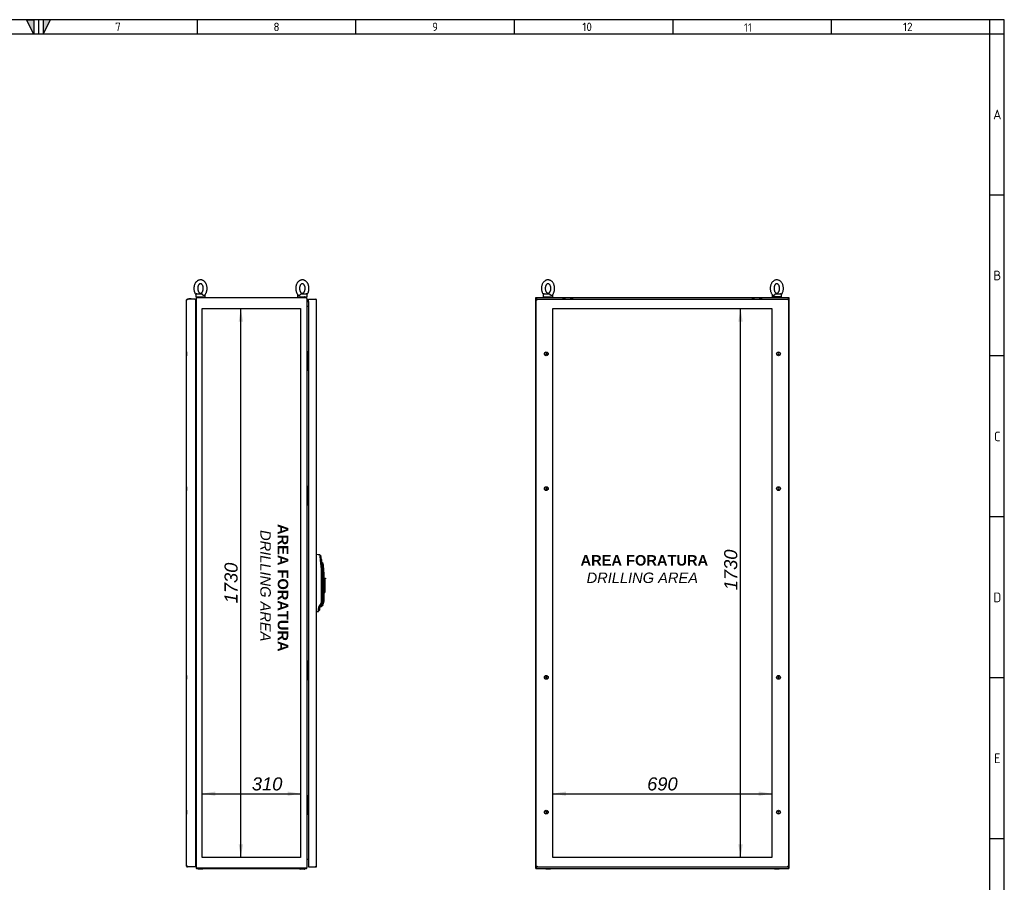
# Model space of a CAD drawing. Extents: x -12 to 412, y 11 to 308.
# Tile 7 of 7: x 205 to 412, y 106 to 288. Entities that reach past the tile are written whole.
import ezdxf
from ezdxf.lldxf.tags import DXFTag

# ---------------------------------------------------------------- set-up
doc = ezdxf.new("R2010")
doc.units = 0
doc.layers.get('0').update_dxf_attribs({"linetype": 'CONTINUOUS'})
for name, color, linetype in [('_TRANSLATION', 7, 'CONTINUOUS'), ('AE00100_03', 7, 'CONTINUOUS'), ('AE00198_03', 7, 'CONTINUOUS'), ('AE00219_03', 7, 'CONTINUOUS'), ('AE00500_10', 7, 'CONTINUOUS'), ('AE00715_01', 7, 'CONTINUOUS'), ('AE00992_10', 7, 'CONTINUOUS'), ('DEFAULT', 7, 'CONTINUOUS'), ('DV3__TRANSLATION', 7, 'CONTINUOUS'), ('DV6__TRANSLATION', 7, 'CONTINUOUS'), ('F0000000_02', 7, 'CONTINUOUS'), ('F0000000_08', 7, 'CONTINUOUS'), ('F0000000_80', 7, 'CONTINUOUS'), ('F0000000_81', 7, 'CONTINUOUS'), ('F0000000_83', 7, 'CONTINUOUS'), ('F0000000_84', 7, 'CONTINUOUS'), ('F0000000_85', 7, 'CONTINUOUS')]:
    doc.layers.add(name, color=color, linetype=linetype)
doc.styles.add('SEACAD_ARIAL', font='arial.ttf')
doc.styles.add('SEACAD_ARIALI', font='ariali.ttf')
tags = doc.linetypes.add('CENTER2', pattern=[28.575, 19.05, -3.175, 3.175, -3.175]).pattern_tags.tags
tags[10:11] = [DXFTag(74, 4), DXFTag(75, 0), DXFTag(340, '0'), DXFTag(46, 0.0), DXFTag(50, 0.0), DXFTag(44, 0.0), DXFTag(45, 0.0)]
tags[8:9] = [DXFTag(74, 4), DXFTag(75, 0), DXFTag(340, '0'), DXFTag(46, 0.0), DXFTag(50, 0.0), DXFTag(44, 0.0), DXFTag(45, 0.0)]
tags[6:7] = [DXFTag(74, 4), DXFTag(75, 0), DXFTag(340, '0'), DXFTag(46, 0.0), DXFTag(50, 0.0), DXFTag(44, 0.0), DXFTag(45, 0.0)]
tags[4:5] = [DXFTag(74, 4), DXFTag(75, 0), DXFTag(340, '0'), DXFTag(46, 0.0), DXFTag(50, 0.0), DXFTag(44, 0.0), DXFTag(45, 0.0)]
doc.dimstyles.new('ISO', dxfattribs={"dimtxt": 1.1, "dimasz": 1.1, "dimexe": 0.55, "dimexo": 0.55, "dimgap": 0.275, "dimtad": 1, "dimdec": 1, "dimlfac": 15, "dimtxsty": 'SEACAD_ARIAL', "dimblk1": '_SE_FILLED', "dimblk2": '_SE_FILLED', "dimsah": 1, "dimcen": 0.55, "dimazin": 3, "dimtfac": 0.7, "dimtdec": 3, "dimtmove": 0, "dimatfit": 3})

# ---------------------------------------------------------------- blocks, each defined once
blk = doc.blocks.new('SE2')
at = {"layer": 'AE00100_03', "color": 7, "linetype": 'CONTINUOUS'}
blk.add_line((240.82, 228.97), (241.18, 228.97), dxfattribs=at)
for centre, start, end in [((240.82, 228.88), 90, 180), ((241.18, 228.88), 0, 90)]:
    blk.add_arc(centre, 0.0867, start, end, dxfattribs=at)
at = {"layer": 'AE00198_03', "color": 7, "linetype": 'CONTINUOUS'}
for p, q in [((265.87, 217.73), (265.83, 217.73)), ((265.83, 217.03), (265.87, 217.03)), ((265.87, 214.73), (265.83, 214.73)), ((265.83, 214.03), (265.87, 214.03)), ((265.87, 189.4), (265.83, 189.4)), ((265.83, 188.7), (265.87, 188.7)), ((265.87, 186.4), (265.83, 186.4)), ((265.83, 185.7), (265.87, 185.7)), ((265.87, 152.73), (265.83, 152.73)), ((265.83, 152.03), (265.87, 152.03)), ((265.87, 149.73), (265.83, 149.73)), ((265.83, 149.03), (265.87, 149.03)), ((265.87, 124.4), (265.83, 124.4)), ((265.83, 123.7), (265.87, 123.7)), ((265.87, 121.4), (265.83, 121.4)), ((265.83, 120.7), (265.87, 120.7))]:
    blk.add_line(p, q, dxfattribs=at)
at = {"layer": 'AE00219_03', "color": 7, "linetype": 'CONTINUOUS'}
for p, q in [((240.25, 217.78), (240.25, 216.98)), ((240.27, 217.78), (240.25, 217.78)), ((240.25, 216.98), (240.27, 216.98)), ((240.25, 189.45), (240.25, 188.65)), ((240.27, 189.45), (240.25, 189.45)), ((240.25, 188.65), (240.27, 188.65)), ((240.25, 149.78), (240.25, 148.98)), ((240.27, 149.78), (240.25, 149.78)), ((240.25, 148.98), (240.27, 148.98)), ((240.25, 121.45), (240.25, 120.65)), ((240.27, 121.45), (240.25, 121.45)), ((240.25, 120.65), (240.27, 120.65))]:
    blk.add_line(p, q, dxfattribs=at)
at = {"layer": 'AE00500_10', "color": 7, "linetype": 'CONTINUOUS'}
for p, q in [((242.27, 217.74), (242.23, 217.74)), ((242.23, 217.02), (242.27, 217.02)), ((242.27, 214.74), (242.23, 214.74)), ((242.23, 214.02), (242.27, 214.02)), ((242.27, 189.41), (242.23, 189.41)), ((242.23, 188.69), (242.27, 188.69)), ((242.27, 186.41), (242.23, 186.41)), ((242.23, 185.69), (242.27, 185.69)), ((242.27, 152.74), (242.23, 152.74)), ((242.23, 152.02), (242.27, 152.02)), ((242.27, 149.74), (242.23, 149.74)), ((242.23, 149.02), (242.27, 149.02)), ((242.27, 124.41), (242.23, 124.41)), ((242.23, 123.69), (242.27, 123.69)), ((242.27, 121.41), (242.23, 121.41)), ((242.23, 120.69), (242.27, 120.69))]:
    blk.add_line(p, q, dxfattribs=at)
at = {"layer": 'AE00715_01', "color": 7, "linetype": 'CONTINUOUS'}
for p, q in [((242.2, 229.81), (242.2, 229.35)), ((242.4, 230.01), (243.42, 230.01)), ((244.2, 229.35), (244.2, 229.81)), ((263.6, 229.81), (263.6, 229.35)), ((264.38, 230.01), (265.4, 230.01)), ((265.6, 229.35), (265.6, 229.81)), ((242.2, 229.35), (244.2, 229.35)), ((263.6, 229.35), (265.6, 229.35))]:
    blk.add_line(p, q, dxfattribs=at)
for centre, start, end in [((242.4, 229.81), 90, 180), ((244, 229.81), 0, 10.7454), ((263.8, 229.81), 169.8455, 180), ((265.4, 229.81), 0, 90)]:
    blk.add_arc(centre, 0.2, start, end, dxfattribs=at)
for points, knots in [([(243.2, 232.91), (243.16, 232.91), (243.08, 232.91), (242.95, 232.89), (242.8, 232.84), (242.66, 232.78), (242.53, 232.7), (242.4, 232.59), (242.28, 232.47), (242.17, 232.34), (242.08, 232.19), (241.99, 232.02), (241.93, 231.85), (241.87, 231.66), (241.83, 231.47), (241.81, 231.28), (241.81, 231.08), (241.82, 230.89), (241.84, 230.69), (241.89, 230.5), (241.95, 230.32), (242.02, 230.14), (242.11, 229.99), (242.17, 229.89), (242.21, 229.85)], [0, 0, 0, 0, 0.0269185, 0.0677339, 0.1085543, 0.1496194, 0.1911357, 0.2332393, 0.2759778, 0.3193079, 0.3631168, 0.4072603, 0.4516019, 0.4960338, 0.5404873, 0.5849481, 0.6294253, 0.6739425, 0.7185228, 0.7631925, 0.8079742, 0.8528733, 0.8978636, 0.9387774, 0.9387774, 0.9387774, 0.9387774]), ([(243.2, 232.11), (243.21, 232.11), (243.24, 232.11), (243.29, 232.1), (243.36, 232.07), (243.43, 232.03), (243.5, 231.97), (243.57, 231.88), (243.63, 231.79), (243.68, 231.68), (243.73, 231.55), (243.76, 231.42), (243.78, 231.28), (243.79, 231.14), (243.79, 230.99), (243.77, 230.85), (243.74, 230.72), (243.7, 230.59), (243.65, 230.47), (243.59, 230.37), (243.53, 230.29), (243.46, 230.22), (243.39, 230.17), (243.32, 230.14), (243.26, 230.12), (243.19, 230.11), (243.12, 230.12), (243.05, 230.15), (242.98, 230.19), (242.91, 230.25), (242.84, 230.33), (242.78, 230.42), (242.72, 230.53), (242.68, 230.66), (242.64, 230.79), (242.62, 230.93), (242.61, 231.07), (242.61, 231.21), (242.63, 231.36), (242.65, 231.49), (242.69, 231.62), (242.74, 231.74), (242.8, 231.84), (242.87, 231.93), (242.93, 232), (243, 232.05), (243.07, 232.09), (243.13, 232.11), (243.17, 232.11), (243.2, 232.11)], [0, 0, 0, 0, 0.010117, 0.034931, 0.057085, 0.077842, 0.099917, 0.12118, 0.142097, 0.162921, 0.183747, 0.204623, 0.225561, 0.246546, 0.267546, 0.288522, 0.309429, 0.330237, 0.350935, 0.371534, 0.392097, 0.412711, 0.433588, 0.455105, 0.477911, 0.503051, 0.531451, 0.553888, 0.574802, 0.597053, 0.618393, 0.639337, 0.660165, 0.680987, 0.701855, 0.722786, 0.743765, 0.764766, 0.785748, 0.806666, 0.827489, 0.8482, 0.868811, 0.889372, 0.909971, 0.930796, 0.952198, 0.974783, 1, 1, 1, 1]), ([(244.03, 229.67), (244.04, 229.67), (244.08, 229.71), (244.16, 229.8), (244.26, 229.94), (244.35, 230.1), (244.43, 230.26), (244.49, 230.44), (244.54, 230.63), (244.57, 230.82), (244.59, 231.02), (244.59, 231.21), (244.57, 231.41), (244.54, 231.6), (244.49, 231.79), (244.43, 231.97), (244.35, 232.14), (244.25, 232.3), (244.15, 232.44), (244.03, 232.57), (243.89, 232.68), (243.75, 232.77), (243.6, 232.84), (243.45, 232.89), (243.31, 232.91), (243.24, 232.91), (243.2, 232.91)], [0, 0, 0, 0, 0.003475, 0.046429, 0.08994, 0.133882, 0.178107, 0.222489, 0.26693, 0.311385, 0.355847, 0.400333, 0.444869, 0.489476, 0.534181, 0.579002, 0.623937, 0.668935, 0.713885, 0.758627, 0.802967, 0.846714, 0.889738, 0.932012, 0.973621, 1, 1, 1, 1]), ([(264.6, 232.91), (264.56, 232.91), (264.48, 232.91), (264.35, 232.89), (264.2, 232.84), (264.06, 232.78), (263.93, 232.7), (263.8, 232.59), (263.68, 232.47), (263.57, 232.34), (263.48, 232.19), (263.39, 232.02), (263.33, 231.85), (263.27, 231.66), (263.23, 231.47), (263.21, 231.28), (263.21, 231.08), (263.22, 230.89), (263.24, 230.69), (263.29, 230.5), (263.35, 230.32), (263.42, 230.14), (263.51, 229.98), (263.61, 229.83), (263.7, 229.73), (263.76, 229.68), (263.77, 229.67)], [0, 0, 0, 0, 0.026914, 0.067723, 0.108538, 0.149596, 0.191106, 0.233203, 0.275935, 0.319259, 0.363061, 0.407198, 0.451532, 0.495957, 0.540404, 0.584858, 0.629328, 0.673839, 0.718412, 0.763075, 0.80785, 0.852742, 0.897726, 0.942702, 0.987534, 1, 1, 1, 1]), ([(264.6, 232.11), (264.61, 232.11), (264.64, 232.11), (264.69, 232.1), (264.76, 232.07), (264.83, 232.03), (264.9, 231.97), (264.97, 231.88), (265.03, 231.79), (265.08, 231.68), (265.13, 231.55), (265.16, 231.42), (265.18, 231.28), (265.19, 231.14), (265.19, 230.99), (265.17, 230.85), (265.14, 230.72), (265.1, 230.59), (265.05, 230.47), (264.99, 230.37), (264.93, 230.29), (264.86, 230.22), (264.79, 230.17), (264.72, 230.14), (264.66, 230.12), (264.59, 230.11), (264.52, 230.12), (264.45, 230.15), (264.38, 230.19), (264.31, 230.25), (264.24, 230.33), (264.18, 230.42), (264.12, 230.53), (264.08, 230.66), (264.04, 230.79), (264.02, 230.93), (264.01, 231.07), (264.01, 231.21), (264.03, 231.36), (264.05, 231.49), (264.09, 231.62), (264.14, 231.74), (264.2, 231.84), (264.27, 231.93), (264.33, 232), (264.4, 232.05), (264.47, 232.09), (264.53, 232.11), (264.57, 232.11), (264.6, 232.11)], [0, 0, 0, 0, 0.010117, 0.034931, 0.057085, 0.077842, 0.099917, 0.12118, 0.142097, 0.162921, 0.183747, 0.204623, 0.225561, 0.246546, 0.267546, 0.288522, 0.309429, 0.330237, 0.350935, 0.371534, 0.392097, 0.412711, 0.433588, 0.455105, 0.477911, 0.503051, 0.531451, 0.553888, 0.574802, 0.597053, 0.618393, 0.639337, 0.660165, 0.680987, 0.701855, 0.722786, 0.743765, 0.764766, 0.785748, 0.806666, 0.827489, 0.8482, 0.868811, 0.889372, 0.909971, 0.930796, 0.952198, 0.974783, 1, 1, 1, 1]), ([(265.59, 229.85), (265.62, 229.88), (265.67, 229.96), (265.75, 230.1), (265.83, 230.26), (265.89, 230.44), (265.94, 230.63), (265.97, 230.82), (265.99, 231.02), (265.99, 231.21), (265.97, 231.41), (265.94, 231.6), (265.89, 231.79), (265.83, 231.97), (265.75, 232.14), (265.65, 232.3), (265.55, 232.44), (265.43, 232.57), (265.29, 232.68), (265.15, 232.77), (265, 232.84), (264.85, 232.89), (264.71, 232.91), (264.64, 232.91), (264.6, 232.91)], [0.0616514, 0.0616514, 0.0616514, 0.0616514, 0.0900761, 0.1340108, 0.1782295, 0.2226054, 0.2670398, 0.3114874, 0.3559433, 0.4004227, 0.4449521, 0.489552, 0.5342504, 0.5790652, 0.6239931, 0.6689847, 0.7139272, 0.7586629, 0.8029964, 0.8467368, 0.8897545, 0.9320222, 0.9736246, 1, 1, 1, 1]), ([(243.42, 230.01), (243.43, 230.01), (243.44, 230.01), (243.45, 230.01), (243.46, 230), (243.48, 229.99), (243.49, 229.99), (243.51, 229.97), (243.52, 229.96), (243.53, 229.94), (243.54, 229.93), (243.56, 229.91), (243.57, 229.9), (243.59, 229.86), (243.61, 229.84), (243.62, 229.81)], [0, 0, 0, 0, 0.125, 0.125, 0.25, 0.25, 0.375, 0.375, 0.5, 0.5, 0.625, 0.625, 0.75, 0.75, 1, 1, 1, 1]), ([(244.03, 229.67), (244.02, 229.66), (244.02, 229.65), (244, 229.64), (243.99, 229.63), (243.97, 229.63), (243.95, 229.62), (243.93, 229.62), (243.92, 229.62), (243.89, 229.62), (243.88, 229.62), (243.86, 229.62), (243.84, 229.63), (243.82, 229.63), (243.8, 229.64), (243.78, 229.65), (243.76, 229.66), (243.72, 229.69), (243.7, 229.71), (243.67, 229.74), (243.66, 229.76), (243.64, 229.78), (243.63, 229.8), (243.62, 229.81)], [0.2574668, 0.2574668, 0.2574668, 0.2574668, 0.3125, 0.3125, 0.375, 0.375, 0.4375, 0.4375, 0.5, 0.5, 0.5625, 0.5625, 0.625, 0.625, 0.6875, 0.6875, 0.75, 0.75, 0.875, 0.875, 0.9375, 0.9375, 1, 1, 1, 1]), ([(264.18, 229.81), (264.16, 229.78), (264.14, 229.76), (264.1, 229.71), (264.08, 229.69), (264.04, 229.66), (264.02, 229.65), (264, 229.64), (263.98, 229.63), (263.96, 229.63), (263.94, 229.62), (263.92, 229.62), (263.91, 229.62), (263.88, 229.62), (263.87, 229.62), (263.84, 229.62), (263.83, 229.63), (263.81, 229.63), (263.8, 229.64), (263.78, 229.65), (263.78, 229.66), (263.77, 229.67)], [0, 0, 0, 0, 0.125, 0.125, 0.25, 0.25, 0.3125, 0.3125, 0.375, 0.375, 0.4375, 0.4375, 0.5, 0.5, 0.5625, 0.5625, 0.625, 0.625, 0.6875, 0.6875, 0.7442112, 0.7442112, 0.7442112, 0.7442112]), ([(264.18, 229.81), (264.19, 229.84), (264.21, 229.86), (264.23, 229.9), (264.24, 229.91), (264.26, 229.93), (264.27, 229.94), (264.28, 229.96), (264.29, 229.97), (264.31, 229.98), (264.32, 229.99), (264.34, 230), (264.34, 230.01), (264.36, 230.01), (264.37, 230.01), (264.38, 230.01)], [0, 0, 0, 0, 0.25, 0.25, 0.375, 0.375, 0.5, 0.5, 0.625, 0.625, 0.75, 0.75, 0.875, 0.875, 1, 1, 1, 1])]:
    blk.add_open_spline(points, degree=3, knots=knots, dxfattribs=at)
at = {"layer": 'AE00992_10', "color": 7, "linetype": 'CONTINUOUS'}
for p, q in [((267.6, 175.18), (267.62, 175.18)), ((268.28, 175.16), (268.5, 174.96)), ((268.66, 174.02), (268.43, 173.98)), ((268.77, 173.47), (268.73, 173.47)), ((268.97, 173.31), (268.77, 173.47)), ((268.79, 172.72), (268.79, 172.61)), ((268.79, 172.61), (268.83, 171.51)), ((269.07, 172.64), (268.87, 172.61)), ((268.6, 165.36), (268.6, 171.51)), ((268.83, 171.51), (268.83, 165.36)), ((268.93, 165.35), (268.93, 171.51)), ((269.13, 171.51), (269.13, 170.25)), ((269.13, 170.25), (269.3, 170.25)), ((269.13, 167.85), (269.13, 170.25)), ((269.3, 170.25), (269.3, 170.11)), ((269.3, 170.25), (269.47, 170.25)), ((269.3, 170.11), (269.3, 167.85)), ((269.47, 170.11), (269.3, 170.11)), ((269.47, 170.25), (269.47, 170.11)), ((269.13, 167.8), (269.13, 167.85)), ((269.3, 167.85), (269.13, 167.85)), ((269.13, 167.8), (269.13, 165.35)), ((269.3, 167.85), (269.3, 167.25)), ((269.13, 167.25), (269.3, 167.25)), ((268.2, 163.96), (267.97, 163.84)), ((268.2, 163.5), (267.97, 163.26)), ((268.08, 164.27), (268.18, 164.43)), ((268.27, 164.16), (268.08, 164.27)), ((268.18, 164.43), (268.38, 164.7)), ((268.37, 164.29), (268.18, 164.43)), ((268.2, 163.96), (268.2, 163.5)), ((268.37, 164.29), (268.27, 164.16)), ((268.27, 164.14), (268.61, 164.28)), ((268.57, 164.56), (268.37, 164.29)), ((268.57, 164.56), (268.38, 164.7)), ((268.52, 164.5), (268.58, 164.54)), ((268.58, 164.58), (268.57, 164.56)), ((268.74, 164.41), (268.61, 164.28)), ((268.89, 164.59), (268.74, 164.41)), ((267.62, 163.25), (267.6, 163.25)), ((267.97, 163.26), (267.97, 163.26))]:
    blk.add_line(p, q, dxfattribs=at)
for centre, radius, start, end in [((249.01, 172.02), 19.52, 5.7803, 9.2485), ((250.65, 171.51), 17.95, 359.9947, 7.9095), ((250.62, 171.51), 18.21, 7.9042, 10.9191), ((250.62, 171.51), 18.21, 3.7851, 7.904), ((252.98, 171.19), 15.95, 5.1262, 8.2246), ((259.47, 171.51), 9.46, 0, 6.6699), ((259.47, 171.51), 9.66, 6.6699, 10.6922), ((259.47, 171.51), 9.66, 0, 6.6699), ((268.82, 163.84), 0.847, 150.1896, 180.5702), ((253.92, 163.62), 14.05, 358.5289, 0.8814), ((268.53, 163.96), 0.333, 143.1888, 180.0006), ((267.51, 165.36), 1.1, 323.211, 359.9778), ((267.8, 165.35), 1.13, 313.7708, 0), ((268.97, 163.33), 1.27, 93.3796, 107.7251), ((267.8, 165.35), 1.33, 325.2279, 0)]:
    blk.add_arc(centre, radius, start, end, dxfattribs=at)
for centre, major_axis, start_param, end_param in [((267.58, 174.01), (-33.43, 1.17), 4.692712, 4.712389), ((267.58, 164.41), (-33.43, -1.17), 1.570796, 1.581258)]:
    blk.add_ellipse(centre, major_axis=major_axis, ratio=0.034878, start_param=start_param, end_param=end_param, dxfattribs=at)
for points, degree, knots in [([(268.27, 164.14), (268.27, 164.14), (268.27, 164.14), (268.27, 164.14), (268.27, 164.14), (268.28, 164.15), (268.28, 164.16), (268.29, 164.17), (268.3, 164.18), (268.31, 164.2), (268.32, 164.22), (268.33, 164.24), (268.34, 164.25), (268.34, 164.26)], 3, [0.5000152, 0.5000152, 0.5000152, 0.5000152, 0.5442367, 0.5886265, 0.6332116, 0.6780183, 0.7230727, 0.7684003, 0.8140264, 0.8599755, 0.9062719, 0.952939, 1, 1, 1, 1]), ([(268.83, 165.36), (268.83, 165.15), (268.76, 164.95), (268.7, 164.75), (268.58, 164.58)], 2, [0, 0, 0, 0.5, 0.5, 1, 1, 1])]:
    blk.add_open_spline(points, degree=degree, knots=knots, dxfattribs=at)
at = {"layer": 'DV3__TRANSLATION', "color": 7, "linetype": 'CENTER2'}
for p, q in [((243.57, 111.55), (243.57, 226.88)), ((243.57, 226.88), (264.23, 226.88)), ((264.23, 226.88), (264.23, 111.55)), ((264.23, 111.55), (243.57, 111.55))]:
    blk.add_line(p, q, dxfattribs=at)
at = {"layer": 'F0000000_02', "color": 7, "linetype": 'CONTINUOUS'}
for p, q in [((242.7, 229.21), (242.7, 229.33)), ((243.7, 229.33), (243.7, 229.21)), ((264.1, 229.21), (264.1, 229.33)), ((265.1, 229.33), (265.1, 229.21)), ((242.7, 109.1), (242.7, 109.21)), ((242.83, 109.08), (242.72, 109.08)), ((243.57, 109.08), (242.83, 109.08)), ((243.68, 109.08), (243.57, 109.08)), ((243.7, 109.21), (243.7, 109.1)), ((264.1, 109.1), (264.1, 109.21)), ((264.23, 109.08), (264.12, 109.08)), ((264.97, 109.08), (264.23, 109.08)), ((265.08, 109.08), (264.97, 109.08)), ((265.1, 109.21), (265.1, 109.1))]:
    blk.add_line(p, q, dxfattribs=at)
for centre, start, end in [((242.72, 229.33), 90, 180), ((243.68, 229.33), 0, 90), ((264.12, 229.33), 90, 180), ((265.08, 229.33), 0, 90), ((242.72, 109.1), 180, 270), ((243.68, 109.1), 270, 0), ((264.12, 109.1), 180, 270), ((265.08, 109.1), 270, 0)]:
    blk.add_arc(centre, 0.0167, start, end, dxfattribs=at)
at = {"layer": 'F0000000_08', "color": 7, "linetype": 'CONTINUOUS'}
for p, q in [((265.57, 217.88), (265.6, 217.88)), ((265.6, 217.88), (265.77, 217.88)), ((265.77, 217.88), (265.8, 217.88)), ((265.8, 217.88), (265.81, 217.88)), ((265.82, 217.88), (265.81, 217.88)), ((265.83, 217.85), (265.83, 213.91)), ((265.84, 217.87), (265.87, 217.84)), ((265.6, 213.88), (265.57, 213.88)), ((265.77, 213.88), (265.6, 213.88)), ((265.8, 213.88), (265.77, 213.88)), ((265.81, 213.88), (265.8, 213.88)), ((265.87, 213.92), (265.84, 213.89)), ((265.57, 189.55), (265.6, 189.55)), ((265.6, 189.55), (265.77, 189.55)), ((265.77, 189.55), (265.8, 189.55)), ((265.8, 189.55), (265.81, 189.55)), ((265.82, 189.55), (265.81, 189.55)), ((265.83, 189.51), (265.83, 185.58)), ((265.84, 189.53), (265.87, 189.5)), ((265.6, 185.55), (265.57, 185.55)), ((265.77, 185.55), (265.6, 185.55)), ((265.8, 185.55), (265.77, 185.55)), ((265.81, 185.55), (265.8, 185.55)), ((265.87, 185.59), (265.84, 185.56)), ((265.57, 152.88), (265.6, 152.88)), ((265.6, 152.88), (265.77, 152.88)), ((265.77, 152.88), (265.8, 152.88)), ((265.8, 152.88), (265.81, 152.88)), ((265.82, 152.88), (265.81, 152.88)), ((265.83, 152.85), (265.83, 148.91)), ((265.84, 152.87), (265.87, 152.84)), ((265.6, 148.88), (265.57, 148.88)), ((265.77, 148.88), (265.6, 148.88)), ((265.8, 148.88), (265.77, 148.88)), ((265.81, 148.88), (265.8, 148.88)), ((265.87, 148.92), (265.84, 148.89)), ((265.57, 124.55), (265.6, 124.55)), ((265.6, 124.55), (265.77, 124.55)), ((265.77, 124.55), (265.8, 124.55)), ((265.8, 124.55), (265.81, 124.55)), ((265.82, 124.55), (265.81, 124.55)), ((265.83, 124.51), (265.83, 120.58)), ((265.84, 124.53), (265.87, 124.5)), ((265.6, 120.55), (265.57, 120.55)), ((265.77, 120.55), (265.6, 120.55)), ((265.8, 120.55), (265.77, 120.55)), ((265.81, 120.55), (265.8, 120.55)), ((265.87, 120.59), (265.84, 120.56))]:
    blk.add_line(p, q, dxfattribs=at)
for centre, start, end in [((265.57, 217.85), 90, 180), ((265.8, 217.85), 0, 90), ((265.82, 217.85), 36.8699, 90), ((265.57, 213.91), 180, 270), ((265.8, 213.91), 270, 0), ((265.82, 213.91), 270, 323.1301), ((265.57, 189.51), 90, 180), ((265.8, 189.51), 0, 90), ((265.82, 189.51), 36.8699, 90), ((265.57, 185.58), 180, 270), ((265.8, 185.58), 270, 0), ((265.82, 185.58), 270, 323.1301), ((265.57, 152.85), 90, 180), ((265.8, 152.85), 0, 90), ((265.82, 152.85), 36.8699, 90), ((265.57, 148.91), 180, 270), ((265.8, 148.91), 270, 0), ((265.82, 148.91), 270, 323.1301), ((265.57, 124.51), 90, 180), ((265.8, 124.51), 0, 90), ((265.82, 124.51), 36.8699, 90), ((265.57, 120.58), 180, 270), ((265.8, 120.58), 270, 0), ((265.82, 120.58), 270, 323.1301)]:
    blk.add_arc(centre, 0.0333, start, end, dxfattribs=at)
at = {"layer": 'F0000000_80', "color": 7, "linetype": 'CONTINUOUS'}
for p, q in [((240.27, 109.73), (240.27, 228.69)), ((240.45, 228.69), (240.27, 228.69)), ((240.45, 228.88), (240.45, 228.88)), ((242.1, 228.88), (240.45, 228.88)), ((242.13, 228.78), (242.05, 228.69)), ((242.1, 228.75), (242.05, 228.69)), ((242.1, 228.88), (242.1, 228.75)), ((242.23, 228.78), (242.13, 228.78)), ((242.23, 109.65), (242.23, 228.78)), ((240.45, 109.73), (240.27, 109.73)), ((242.13, 109.65), (242.05, 109.73)), ((242.13, 109.65), (242.05, 109.73)), ((242.13, 109.55), (240.45, 109.55)), ((240.45, 109.55), (240.45, 109.55)), ((242.13, 109.55), (242.13, 109.65)), ((242.23, 109.65), (242.13, 109.65)), ((242.23, 109.65), (242.13, 109.65)), ((242.23, 109.55), (242.13, 109.55)), ((242.23, 109.55), (242.23, 109.65))]:
    blk.add_line(p, q, dxfattribs=at)
for centre, radius, start, end in [((240.45, 228.69), 0.187, 90, 180), ((252.05, 228.7), 11.6, 179.1297, 180.0518), ((240.45, 109.73), 0.187, 180, 270), ((252.05, 109.72), 11.6, 179.9482, 180.8703)]:
    blk.add_arc(centre, radius, start, end, dxfattribs=at)
at = {"layer": 'F0000000_81', "color": 7, "linetype": 'CONTINUOUS'}
for p, q in [((265.87, 228.69), (265.87, 228.88)), ((265.87, 228.88), (267.41, 228.88)), ((265.87, 228.21), (265.87, 228.69)), ((266.02, 228.21), (265.87, 228.21)), ((265.87, 228.21), (266.02, 228.21)), ((265.87, 228.21), (265.87, 110.21)), ((266.02, 228.21), (266.02, 228.21)), ((266.02, 228.21), (266.02, 228.21)), ((267.41, 228.88), (267.41, 228.88)), ((267.41, 228.69), (267.6, 228.69)), ((267.6, 109.73), (267.6, 228.69)), ((266.02, 110.21), (265.87, 110.21)), ((265.87, 110.21), (265.87, 109.73)), ((265.87, 110.21), (266.02, 110.21)), ((265.87, 109.73), (265.87, 109.55)), ((266.02, 110.21), (266.02, 110.21)), ((266.02, 110.21), (266.02, 110.21)), ((267.41, 109.73), (267.6, 109.73)), ((265.87, 109.55), (267.41, 109.55)), ((267.41, 109.55), (267.41, 109.55))]:
    blk.add_line(p, q, dxfattribs=at)
for centre, radius, start, end in [((267.41, 228.69), 0.187, 0, 90), ((257.14, 228.71), 10.27, 359.8886, 0.9299), ((255.81, 109.72), 11.6, 359.1297, 0.0518), ((267.41, 109.73), 0.187, 270.0021, 359.9979)]:
    blk.add_arc(centre, radius, start, end, dxfattribs=at)
at = {"layer": 'F0000000_83', "color": 7, "linetype": 'CONTINUOUS'}
blk.add_line((242.45, 109.21), (265.35, 109.21), dxfattribs=at)
for centre, radius, start, end in [((242.18, 111.03), 0.0867, 0, 52.0201), ((265.62, 111.03), 0.0867, 90, 180), ((242.45, 109.4), 0.187, 180, 207.664), ((242.45, 109.4), 0.187, 207.664, 270), ((265.35, 109.4), 0.187, 270, 332.336), ((265.35, 109.4), 0.187, 332.336, 0)]:
    blk.add_arc(centre, radius, start, end, dxfattribs=at)
at = {"layer": 'F0000000_84', "color": 7, "linetype": 'CONTINUOUS'}
blk.add_line((242.45, 229.21), (265.35, 229.21), dxfattribs=at)
for centre, radius, start, end in [((242.45, 229.03), 0.187, 152.336, 180), ((242.45, 229.03), 0.187, 90, 152.336), ((265.35, 229.03), 0.187, 27.664, 90), ((265.35, 229.03), 0.187, 0, 27.664), ((242.18, 227.4), 0.0867, 307.9799, 0), ((265.62, 227.4), 0.0867, 180, 270)]:
    blk.add_arc(centre, radius, start, end, dxfattribs=at)
at = {"layer": 'F0000000_85', "color": 7, "linetype": 'CONTINUOUS'}
for p, q in [((242.27, 229.03), (242.27, 109.4)), ((242.29, 229.11), (242.45, 229.11)), ((265.35, 229.11), (242.45, 229.11)), ((265.51, 229.11), (265.35, 229.11)), ((265.53, 229.03), (265.53, 109.4)), ((242.23, 227.31), (242.27, 227.31)), ((265.62, 227.31), (265.53, 227.31)), ((265.87, 227.31), (265.62, 227.31)), ((242.23, 111.11), (242.27, 111.11)), ((265.62, 111.11), (265.53, 111.11)), ((265.87, 111.11), (265.62, 111.11)), ((242.29, 109.31), (242.45, 109.31)), ((265.35, 109.31), (242.45, 109.31)), ((265.51, 109.31), (265.35, 109.31))]:
    blk.add_line(p, q, dxfattribs=at)
for centre, start, end in [((242.45, 229.03), 152.336, 180), ((265.35, 229.03), 0, 27.664), ((242.45, 109.4), 180, 207.664), ((265.35, 109.4), 332.336, 0)]:
    blk.add_arc(centre, 0.187, start, end, dxfattribs=at)
blk = doc.blocks.new('SE5')
at = {"layer": 'AE00100_03', "color": 7, "linetype": 'CONTINUOUS'}
for p, q in [((319.41, 228.97), (319.77, 228.97)), ((321.01, 228.97), (321.37, 228.97)), ((359.14, 228.97), (359.5, 228.97)), ((360.74, 228.97), (361.1, 228.97))]:
    blk.add_line(p, q, dxfattribs=at)
for centre, start, end in [((319.41, 228.88), 90, 180), ((319.77, 228.88), 0, 90), ((321.01, 228.88), 90, 180), ((321.37, 228.88), 0, 90), ((359.14, 228.88), 90, 180), ((359.5, 228.88), 0, 90), ((360.74, 228.88), 90, 180), ((361.1, 228.88), 0, 90)]:
    blk.add_arc(centre, 0.0867, start, end, dxfattribs=at)
at = {"layer": 'AE00219_03', "color": 7, "linetype": 'CONTINUOUS'}
for p, q in [((315.78, 217.51), (315.7, 217.38)), ((315.7, 217.38), (315.78, 217.25)), ((315.93, 217.51), (315.78, 217.51)), ((315.78, 217.25), (315.93, 217.25)), ((316.01, 217.38), (315.93, 217.51)), ((315.93, 217.25), (316.01, 217.38)), ((364.58, 217.51), (364.5, 217.38)), ((364.5, 217.38), (364.58, 217.25)), ((364.73, 217.51), (364.58, 217.51)), ((364.58, 217.25), (364.73, 217.25)), ((364.81, 217.38), (364.73, 217.51)), ((364.73, 217.25), (364.81, 217.38)), ((315.78, 189.18), (315.7, 189.05)), ((315.7, 189.05), (315.78, 188.91)), ((315.93, 189.18), (315.78, 189.18)), ((315.78, 188.91), (315.93, 188.91)), ((316.01, 189.05), (315.93, 189.18)), ((315.93, 188.91), (316.01, 189.05)), ((364.58, 189.18), (364.5, 189.05)), ((364.5, 189.05), (364.58, 188.91)), ((364.73, 189.18), (364.58, 189.18)), ((364.58, 188.91), (364.73, 188.91)), ((364.81, 189.05), (364.73, 189.18)), ((364.73, 188.91), (364.81, 189.05)), ((315.78, 149.51), (315.7, 149.38)), ((315.7, 149.38), (315.78, 149.25)), ((315.93, 149.51), (315.78, 149.51)), ((315.78, 149.25), (315.93, 149.25)), ((316.01, 149.38), (315.93, 149.51)), ((315.93, 149.25), (316.01, 149.38)), ((364.58, 149.51), (364.5, 149.38)), ((364.5, 149.38), (364.58, 149.25)), ((364.73, 149.51), (364.58, 149.51)), ((364.58, 149.25), (364.73, 149.25)), ((364.81, 149.38), (364.73, 149.51)), ((364.73, 149.25), (364.81, 149.38)), ((315.78, 121.18), (315.7, 121.05)), ((315.7, 121.05), (315.78, 120.91)), ((315.93, 121.18), (315.78, 121.18)), ((315.78, 120.91), (315.93, 120.91)), ((316.01, 121.05), (315.93, 121.18)), ((315.93, 120.91), (316.01, 121.05)), ((364.58, 121.18), (364.5, 121.05)), ((364.5, 121.05), (364.58, 120.91)), ((364.73, 121.18), (364.58, 121.18)), ((364.58, 120.91), (364.73, 120.91)), ((364.81, 121.05), (364.73, 121.18)), ((364.73, 120.91), (364.81, 121.05))]:
    blk.add_line(p, q, dxfattribs=at)
for centre in [(315.86, 217.38), (364.66, 217.38), (315.86, 189.05), (364.66, 189.05), (315.86, 149.38), (364.66, 149.38), (315.86, 121.05), (364.66, 121.05)]:
    blk.add_circle(centre, 0.4, dxfattribs=at)
at = {"layer": 'AE00715_01', "color": 7, "linetype": 'CONTINUOUS'}
for p, q in [((315.22, 229.81), (315.22, 229.35)), ((315.42, 230.01), (316.44, 230.01)), ((317.22, 229.35), (317.22, 229.81)), ((363.29, 229.81), (363.29, 229.35)), ((364.07, 230.01), (365.09, 230.01)), ((365.29, 229.35), (365.29, 229.81)), ((315.22, 229.35), (317.22, 229.35)), ((365.29, 229.35), (363.29, 229.35))]:
    blk.add_line(p, q, dxfattribs=at)
for centre, start, end in [((315.42, 229.81), 90, 180), ((317.02, 229.81), 0, 10.044), ((363.49, 229.81), 168.5634, 180), ((365.09, 229.81), 0, 90)]:
    blk.add_arc(centre, 0.2, start, end, dxfattribs=at)
for points, knots in [([(316.22, 232.91), (316.17, 232.91), (316.07, 232.91), (315.88, 232.87), (315.69, 232.79), (315.51, 232.67), (315.35, 232.52), (315.2, 232.35), (315.07, 232.14), (314.97, 231.91), (314.89, 231.67), (314.85, 231.41), (314.83, 231.14), (314.84, 230.88), (314.88, 230.62), (314.95, 230.37), (315.05, 230.13), (315.15, 229.96), (315.21, 229.87), (315.23, 229.85)], [0, 0, 0, 0, 0.0363109, 0.0913896, 0.1465017, 0.2022276, 0.2589757, 0.3168701, 0.3757534, 0.4353057, 0.4952088, 0.5552267, 0.6152983, 0.6754539, 0.7357519, 0.7962517, 0.8570038, 0.9179854, 0.9378832, 0.9378832, 0.9378832, 0.9378832]), ([(316.22, 232.11), (316.24, 232.11), (316.27, 232.11), (316.34, 232.09), (316.44, 232.04), (316.53, 231.96), (316.62, 231.85), (316.69, 231.71), (316.76, 231.54), (316.8, 231.36), (316.81, 231.16), (316.81, 230.97), (316.78, 230.78), (316.73, 230.6), (316.66, 230.45), (316.58, 230.32), (316.48, 230.22), (316.39, 230.16), (316.3, 230.12), (316.22, 230.11), (316.13, 230.12), (316.03, 230.17), (315.94, 230.24), (315.85, 230.35), (315.77, 230.48), (315.7, 230.65), (315.65, 230.83), (315.63, 231.02), (315.63, 231.21), (315.65, 231.4), (315.7, 231.58), (315.77, 231.74), (315.85, 231.88), (315.94, 231.98), (316.03, 232.06), (316.12, 232.1), (316.18, 232.11), (316.22, 232.11), (316.22, 232.11)], [0, 0, 0, 0, 0.013654, 0.045454, 0.073888, 0.100943, 0.129763, 0.158057, 0.186262, 0.214515, 0.242858, 0.271242, 0.299575, 0.32775, 0.355715, 0.383497, 0.411257, 0.439323, 0.468499, 0.500378, 0.537441, 0.566473, 0.593784, 0.62289, 0.651258, 0.679475, 0.707708, 0.736031, 0.764412, 0.792771, 0.820991, 0.849008, 0.876824, 0.904578, 0.932518, 0.961319, 0.995513, 1, 1, 1, 1]), ([(317.05, 229.67), (317.06, 229.67), (317.11, 229.72), (317.22, 229.84), (317.35, 230.04), (317.46, 230.27), (317.54, 230.51), (317.59, 230.76), (317.62, 231.03), (317.61, 231.29), (317.57, 231.56), (317.51, 231.81), (317.42, 232.05), (317.3, 232.27), (317.15, 232.47), (316.98, 232.64), (316.79, 232.77), (316.59, 232.86), (316.39, 232.91), (316.28, 232.91), (316.22, 232.91)], [0, 0, 0, 0, 0.002838, 0.060502, 0.119204, 0.178644, 0.238491, 0.298489, 0.358543, 0.41867, 0.47893, 0.539377, 0.60007, 0.661008, 0.721999, 0.782672, 0.842521, 0.901094, 0.958231, 1, 1, 1, 1]), ([(364.29, 232.91), (364.24, 232.91), (364.13, 232.91), (363.95, 232.87), (363.76, 232.79), (363.58, 232.67), (363.41, 232.52), (363.26, 232.35), (363.14, 232.14), (363.04, 231.91), (362.96, 231.67), (362.91, 231.41), (362.89, 231.14), (362.91, 230.88), (362.95, 230.62), (363.02, 230.37), (363.12, 230.13), (363.24, 229.91), (363.36, 229.76), (363.44, 229.69), (363.46, 229.67)], [0, 0, 0, 0, 0.036306, 0.091376, 0.14648, 0.202198, 0.258938, 0.316824, 0.375699, 0.435242, 0.495137, 0.555146, 0.615209, 0.675356, 0.735645, 0.796136, 0.856879, 0.917852, 0.978813, 1, 1, 1, 1]), ([(364.29, 232.11), (364.3, 232.11), (364.34, 232.11), (364.41, 232.09), (364.5, 232.04), (364.59, 231.96), (364.68, 231.85), (364.76, 231.71), (364.82, 231.54), (364.86, 231.36), (364.88, 231.16), (364.88, 230.97), (364.85, 230.78), (364.79, 230.6), (364.72, 230.45), (364.64, 230.32), (364.55, 230.22), (364.46, 230.16), (364.37, 230.12), (364.28, 230.11), (364.19, 230.12), (364.1, 230.17), (364.01, 230.24), (363.92, 230.35), (363.83, 230.48), (363.77, 230.65), (363.72, 230.83), (363.7, 231.02), (363.7, 231.21), (363.72, 231.4), (363.77, 231.58), (363.83, 231.74), (363.91, 231.88), (364, 231.98), (364.1, 232.06), (364.19, 232.1), (364.25, 232.11), (364.28, 232.11), (364.29, 232.11)], [0, 0, 0, 0, 0.013654, 0.045454, 0.073888, 0.100943, 0.129763, 0.158057, 0.186262, 0.214515, 0.242858, 0.271242, 0.299575, 0.32775, 0.355715, 0.383497, 0.411257, 0.439323, 0.468499, 0.500378, 0.537441, 0.566473, 0.593784, 0.62289, 0.651258, 0.679475, 0.707708, 0.736031, 0.764412, 0.792771, 0.820991, 0.849008, 0.876824, 0.904578, 0.932518, 0.961319, 0.995513, 1, 1, 1, 1]), ([(365.28, 229.85), (365.33, 229.91), (365.42, 230.04), (365.52, 230.27), (365.6, 230.51), (365.66, 230.76), (365.68, 231.03), (365.68, 231.29), (365.64, 231.56), (365.58, 231.81), (365.48, 232.05), (365.36, 232.27), (365.22, 232.47), (365.05, 232.64), (364.86, 232.77), (364.66, 232.86), (364.46, 232.91), (364.35, 232.91), (364.29, 232.91)], [0.0614443, 0.0614443, 0.0614443, 0.0614443, 0.1193262, 0.1787577, 0.2385967, 0.2985862, 0.3586315, 0.4187504, 0.4790018, 0.5394407, 0.6001258, 0.6610546, 0.7220374, 0.7827021, 0.8425432, 0.9011081, 0.958237, 1, 1, 1, 1]), ([(316.44, 230.01), (316.45, 230.01), (316.46, 230.01), (316.48, 230.01), (316.49, 230), (316.5, 229.99), (316.51, 229.99), (316.53, 229.97), (316.54, 229.96), (316.55, 229.94), (316.56, 229.93), (316.58, 229.91), (316.59, 229.9), (316.61, 229.86), (316.63, 229.84), (316.64, 229.81)], [0, 0, 0, 0, 0.125, 0.125, 0.25, 0.25, 0.375, 0.375, 0.5, 0.5, 0.625, 0.625, 0.75, 0.75, 1, 1, 1, 1]), ([(317.05, 229.67), (317.05, 229.66), (317.04, 229.65), (317.02, 229.64), (317.01, 229.63), (316.99, 229.63), (316.98, 229.62), (316.95, 229.62), (316.94, 229.62), (316.92, 229.62), (316.9, 229.62), (316.88, 229.62), (316.86, 229.63), (316.84, 229.63), (316.82, 229.64), (316.8, 229.65), (316.79, 229.66), (316.75, 229.69), (316.72, 229.71), (316.69, 229.74), (316.68, 229.76), (316.66, 229.78), (316.65, 229.8), (316.64, 229.81)], [0.2574269, 0.2574269, 0.2574269, 0.2574269, 0.3125, 0.3125, 0.375, 0.375, 0.4375, 0.4375, 0.5, 0.5, 0.5625, 0.5625, 0.625, 0.625, 0.6875, 0.6875, 0.75, 0.75, 0.875, 0.875, 0.9375, 0.9375, 1, 1, 1, 1]), ([(363.87, 229.81), (363.85, 229.78), (363.83, 229.76), (363.79, 229.71), (363.76, 229.69), (363.73, 229.66), (363.71, 229.65), (363.69, 229.64), (363.67, 229.63), (363.65, 229.63), (363.63, 229.62), (363.61, 229.62), (363.59, 229.62), (363.57, 229.62), (363.56, 229.62), (363.53, 229.62), (363.52, 229.63), (363.5, 229.63), (363.49, 229.64), (363.47, 229.65), (363.46, 229.66), (363.46, 229.67)], [0, 0, 0, 0, 0.125, 0.125, 0.25, 0.25, 0.3125, 0.3125, 0.375, 0.375, 0.4375, 0.4375, 0.5, 0.5, 0.5625, 0.5625, 0.625, 0.625, 0.6875, 0.6875, 0.7455732, 0.7455732, 0.7455732, 0.7455732]), ([(363.87, 229.81), (363.88, 229.84), (363.9, 229.86), (363.92, 229.9), (363.93, 229.91), (363.95, 229.93), (363.96, 229.94), (363.97, 229.96), (363.98, 229.97), (364, 229.98), (364.01, 229.99), (364.02, 230), (364.03, 230.01), (364.05, 230.01), (364.06, 230.01), (364.07, 230.01)], [0, 0, 0, 0, 0.25, 0.25, 0.375, 0.375, 0.5, 0.5, 0.625, 0.625, 0.75, 0.75, 0.875, 0.875, 1, 1, 1, 1])]:
    blk.add_open_spline(points, degree=3, knots=knots, dxfattribs=at)
at = {"layer": 'DV6__TRANSLATION', "color": 7, "linetype": 'CENTER2'}
for p, q in [((317.26, 111.55), (317.26, 226.88)), ((317.26, 226.88), (363.26, 226.88)), ((363.26, 226.88), (363.26, 111.55)), ((363.26, 111.55), (317.26, 111.55))]:
    blk.add_line(p, q, dxfattribs=at)
at = {"layer": 'F0000000_02', "color": 7, "linetype": 'CONTINUOUS'}
for p, q in [((315.72, 229.21), (315.72, 229.33)), ((316.72, 229.33), (316.72, 229.21)), ((363.79, 229.21), (363.79, 229.33)), ((364.79, 229.33), (364.79, 229.21)), ((315.72, 109.1), (315.72, 109.21)), ((315.86, 109.08), (315.74, 109.08)), ((316.59, 109.08), (315.86, 109.08)), ((316.71, 109.08), (316.59, 109.08)), ((316.72, 109.21), (316.72, 109.1)), ((363.79, 109.1), (363.79, 109.21)), ((363.92, 109.08), (363.81, 109.08)), ((364.66, 109.08), (363.92, 109.08)), ((364.77, 109.08), (364.66, 109.08)), ((364.79, 109.21), (364.79, 109.1))]:
    blk.add_line(p, q, dxfattribs=at)
for centre, start, end in [((315.74, 229.33), 90, 180), ((316.71, 229.33), 0, 90), ((363.81, 229.33), 90, 180), ((364.77, 229.33), 0, 90), ((315.74, 109.1), 180, 270), ((316.71, 109.1), 270, 0), ((363.81, 109.1), 180, 270), ((364.77, 109.1), 270, 0)]:
    blk.add_arc(centre, 0.0167, start, end, dxfattribs=at)
at = {"layer": 'F0000000_80', "color": 7, "linetype": 'CONTINUOUS'}
for p, q in [((313.72, 109.73), (313.72, 228.69)), ((313.72, 228.69), (313.91, 228.69)), ((313.91, 228.88), (366.6, 228.88)), ((313.91, 228.88), (313.91, 228.88)), ((366.6, 228.88), (366.6, 228.88)), ((366.79, 228.69), (366.6, 228.69)), ((366.79, 109.73), (366.79, 228.69)), ((313.72, 109.73), (313.91, 109.73)), ((366.79, 109.73), (366.6, 109.73)), ((313.91, 109.55), (366.6, 109.55)), ((313.91, 109.55), (313.91, 109.55)), ((366.6, 109.55), (366.6, 109.55))]:
    blk.add_line(p, q, dxfattribs=at)
for centre, radius, start, end in [((313.91, 228.69), 0.187, 90, 180), ((325.51, 228.7), 11.6, 179.1297, 180.0518), ((366.6, 228.69), 0.187, 0, 90), ((356.33, 228.71), 10.27, 359.8886, 0.9299), ((313.91, 109.73), 0.187, 180, 270), ((324.18, 109.71), 10.27, 179.8886, 180.9299), ((356.33, 109.71), 10.27, 359.0701, 0.1114), ((366.6, 109.73), 0.187, 270, 0)]:
    blk.add_arc(centre, radius, start, end, dxfattribs=at)
at = {"layer": 'F0000000_83', "color": 7, "linetype": 'CONTINUOUS'}
for p, q in [((313.78, 109.4), (313.69, 109.31)), ((313.69, 109.21), (313.69, 109.31)), ((313.69, 109.21), (366.82, 109.21)), ((313.92, 109.55), (313.78, 109.4)), ((366.59, 109.55), (366.74, 109.4)), ((366.74, 109.4), (366.82, 109.31)), ((366.82, 109.21), (366.82, 109.31))]:
    blk.add_line(p, q, dxfattribs=at)
at = {"layer": 'F0000000_84', "color": 7, "linetype": 'CONTINUOUS'}
for p, q in [((313.69, 229.21), (366.82, 229.21)), ((313.69, 229.21), (313.69, 229.11)), ((313.78, 229.03), (313.69, 229.11)), ((313.92, 228.88), (313.78, 229.03)), ((366.59, 228.88), (366.74, 229.03)), ((366.74, 229.03), (366.82, 229.11)), ((366.82, 229.21), (366.82, 229.11))]:
    blk.add_line(p, q, dxfattribs=at)
at = {"layer": 'F0000000_85', "color": 7, "linetype": 'CONTINUOUS'}
for p, q in [((313.69, 229.11), (313.59, 229.11)), ((313.59, 229.11), (313.59, 109.31)), ((313.69, 229.11), (313.78, 229.03)), ((313.78, 229.03), (313.92, 228.88)), ((366.74, 229.03), (366.59, 228.88)), ((366.82, 229.11), (366.74, 229.03)), ((366.82, 229.11), (366.92, 229.11)), ((366.92, 109.31), (366.92, 229.11)), ((313.69, 109.31), (313.59, 109.31)), ((313.69, 109.31), (313.78, 109.4)), ((313.78, 109.4), (313.92, 109.55)), ((366.74, 109.4), (366.59, 109.55)), ((366.82, 109.31), (366.74, 109.4)), ((366.82, 109.31), (366.92, 109.31))]:
    blk.add_line(p, q, dxfattribs=at)
blk = doc.blocks.new('DMBLK21')
at = {"layer": '_TRANSLATION', "linetype": 'CONTINUOUS'}
for points in [[(246.32, 125.39), (243.57, 124.94), (246.32, 124.48)], [(261.48, 125.39), (261.48, 124.48), (264.23, 124.94)]]:
    blk.add_hatch(color=7, dxfattribs=at).paths.add_polyline_path(points)
at = {"layer": '_TRANSLATION', "color": 7, "linetype": 'CONTINUOUS'}
blk.add_line((243.57, 124.94), (264.23, 124.94), dxfattribs=at)
at = {"layer": '_TRANSLATION', "color": 7, "linetype": 'CONTINUOUS', "style": 'SEACAD_ARIALI'}
blk.add_text('310', height=2.75, dxfattribs=at).set_placement((253.99, 125.62))
blk = doc.blocks.new('_SE_FILLED')
at = {"color": 0}
blk.add_line((0, 0), (-1, 0), dxfattribs=at)
blk.add_solid([(0, 0), (-1, -0.1665), (-1, 0.1665), (0, 0)], dxfattribs=at)
blk = doc.blocks.new('DMBLK24')
at = {"layer": '_TRANSLATION', "linetype": 'CONTINUOUS'}
for points in [[(252.13, 224.13), (251.67, 226.88), (251.22, 224.13)], [(252.13, 114.3), (251.22, 114.3), (251.67, 111.55)]]:
    blk.add_hatch(color=7, dxfattribs=at).paths.add_polyline_path(points)
at = {"layer": '_TRANSLATION', "color": 7, "linetype": 'CONTINUOUS'}
blk.add_line((251.67, 111.55), (251.67, 226.88), dxfattribs=at)
at = {"layer": '_TRANSLATION', "color": 7, "linetype": 'CONTINUOUS', "style": 'SEACAD_ARIALI'}
blk.add_text('1730', height=2.75, rotation=90, dxfattribs=at).set_placement((250.99, 164.94))
blk = doc.blocks.new('DMBLK25')
at = {"layer": '_TRANSLATION', "linetype": 'CONTINUOUS'}
for points in [[(320.01, 125.39), (317.26, 124.94), (320.01, 124.48)], [(360.51, 125.39), (360.51, 124.48), (363.26, 124.94)]]:
    blk.add_hatch(color=7, dxfattribs=at).paths.add_polyline_path(points)
at = {"layer": '_TRANSLATION', "color": 7, "linetype": 'CONTINUOUS'}
blk.add_line((317.26, 124.94), (363.26, 124.94), dxfattribs=at)
at = {"layer": '_TRANSLATION', "color": 7, "linetype": 'CONTINUOUS', "style": 'SEACAD_ARIALI'}
blk.add_text('690', height=2.75, dxfattribs=at).set_placement((337.05, 125.62))
blk = doc.blocks.new('DMBLK26')
at = {"layer": '_TRANSLATION', "linetype": 'CONTINUOUS'}
for points in [[(356.21, 224.13), (357.13, 224.13), (356.67, 226.88)], [(356.21, 114.3), (356.67, 111.55), (357.13, 114.3)]]:
    blk.add_hatch(color=7, dxfattribs=at).paths.add_polyline_path(points)
at = {"layer": '_TRANSLATION', "color": 7, "linetype": 'CONTINUOUS'}
blk.add_line((356.67, 111.55), (356.67, 226.88), dxfattribs=at)
at = {"layer": '_TRANSLATION', "color": 7, "linetype": 'CONTINUOUS', "style": 'SEACAD_ARIALI'}
blk.add_text('1730', height=2.75, rotation=90, dxfattribs=at).set_placement((355.98, 167.69))

msp = doc.modelspace()

# ---------------------------------------------------------------- hatches: boundary and pattern name
at = {"linetype": 'CONTINUOUS'}
for points in [[(208.1537, 287.5885), (206.6393, 287.5885), (208.1537, 284.5597)], [(210.1728, 287.5885), (210.1728, 284.5597), (211.6872, 287.5885)]]:
    msp.add_hatch(color=7, dxfattribs=at).paths.add_polyline_path(points)

# ---------------------------------------------------------------- linework, layer by layer
at = {"color": 7, "linetype": 'CONTINUOUS'}
for p, q in [((412.092, 287.5885), (6.2345, 287.5885)), ((209.1633, 287.5885), (209.1633, 284.5597)), ((242.4799, 287.5885), (242.4799, 284.5597)), ((275.7966, 287.5885), (275.7966, 284.5597)), ((309.1133, 287.5885), (309.1133, 284.5597)), ((342.4299, 287.5885), (342.4299, 284.5597)), ((375.7466, 287.5885), (375.7466, 284.5597)), ((412.092, 10.9591), (412.092, 287.5885)), ((412.092, 250.7382), (409.0633, 250.7382)), ((412.092, 216.9167), (409.0633, 216.9167)), ((412.092, 183.0953), (409.0633, 183.0953)), ((412.092, 149.2738), (409.0633, 149.2738)), ((412.092, 115.4523), (409.0633, 115.4523))]:
    msp.add_line(p, q, dxfattribs=at)
for points in [[(208.1537, 287.5885), (208.1537, 284.5597), (206.6393, 287.5885), (208.1537, 287.5885)], [(210.1728, 287.5885), (210.1728, 284.5597), (211.6872, 287.5885), (210.1728, 287.5885)]]:
    msp.add_lwpolyline(points, dxfattribs=at)
at = {"layer": 'DEFAULT', "color": 7, "linetype": 'CONTINUOUS'}
for p, q in [((409.0633, 10.9591), (409.0633, 287.5885)), ((412.092, 284.5597), (6.2345, 284.5597))]:
    msp.add_line(p, q, dxfattribs=at)

# ---------------------------------------------------------------- block references
at = {"layer": '_TRANSLATION'}
for name in ['SE2', 'SE5']:
    msp.add_blockref(name, (0, 0), dxfattribs=at)

# ---------------------------------------------------------------- texts
at = {"attachment_point": 8}
for s, insert, char_height, width in [('{\\fSolid Edge ANSI|b0||i0||c0|p34;\\C7;\\H1.766793;\\W1.;7}', (225.8517, 285.1957), 1.766793, 1.987652), ('{\\fSolid Edge ANSI|b0||i0||c0|p34;\\C7;\\H1.766793;\\W1.;8}', (259.1684, 285.1957), 1.766793, 1.987652), ('{\\fSolid Edge ANSI|b0||i0||c0|p34;\\C7;\\H1.766793;\\W1.;9}', (292.485, 285.1957), 1.766793, 1.987652), ('{\\fSolid Edge ANSI|b0||i0||c0|p34;\\C7;\\H1.766793;\\W1.;10}', (324.4377, 285.1956), 1.766793, 11.198596), ('{\\fSolid Edge ANSI|b0||i0||c0|p34;\\C7;\\H1.766793;\\W1.;11}', (358.2181, 285.0726), 1.766793, 10.091042), ('{\\fSolid Edge ANSI|b0||i0||c0|p34;\\C7;\\H1.766793;\\W1.;12}', (391.8139, 285.1956), 1.766793, 8.860427), ('{\\fSolid Edge ANSI|b0||i0||c0|p34;\\C7;\\H2.019192;\\W1.;A}', (410.6121, 266.6451), 2.019192, 2.271601), ('{\\fSolid Edge ANSI|b0||i0||c0|p34;\\C7;\\H2.019192;\\W1.;B}', (410.6159, 232.8236), 2.019192, 2.524), ('{\\fSolid Edge ANSI|b0||i0||c0|p34;\\C7;\\H2.019192;\\W1.;C}', (410.614, 199.0021), 2.019192, 2.3978), ('{\\fSolid Edge ANSI|b0||i0||c0|p34;\\C7;\\H2.019192;\\W1.;D}', (410.6159, 165.1807), 2.019192, 2.524), ('{\\fSolid Edge ANSI|b0||i0||c0|p34;\\C7;\\H2.019192;\\W1.;E}', (410.614, 131.3592), 2.019192, 2.3978)]:
    msp.add_mtext(s, dxfattribs=dict(at, insert=insert, char_height=char_height, width=width))
at = {"layer": '_TRANSLATION', "insert": (258.6861, 168.6334), "char_height": 2.2, "width": 30.578523, "attachment_point": 5, "rotation": 270}
msp.add_mtext('{\\fArial|b0||i0||c0|p34;\\C7;\\H2.2;\\W1.; }{\\fArial|b1||i0||c0|p34;\\C7;\\H2.2;\\W1.;AREA FORATURA \\P}{\\fArial|b0||i1||c0|p34;\\C7;\\H2.2;\\W1.;DRILLING AREA}', dxfattribs=at)
at = {"layer": '_TRANSLATION', "insert": (336.0272, 172.1265), "char_height": 2.2, "width": 30.578523, "attachment_point": 5}
msp.add_mtext('{\\fArial|b0||i0||c0|p34;\\C7;\\H2.2;\\W1.; }{\\fArial|b1||i0||c0|p34;\\C7;\\H2.2;\\W1.;AREA FORATURA \\P}{\\fArial|b0||i1||c0|p34;\\C7;\\H2.2;\\W1.;DRILLING AREA}', dxfattribs=at)

# ---------------------------------------------------------------- dimensions: what is measured, and where the dimension line sits
at = {"layer": '_TRANSLATION', "color": 7, "linetype": 'CONTINUOUS'}
for base, p1, p2, angle, picture, middle in [((251.6749, 111.5465), (243.5664, 111.5465), (243.5664, 226.8798), 90, 'DMBLK24', (251.6749, 169.2131)), ((356.6716, 111.5465), (363.255, 111.5465), (363.255, 226.8798), 90, 'DMBLK26', (356.6716, 171.9669)), ((243.5664, 124.9352), (243.5664, 111.5465), (264.2331, 111.5465), 0, 'DMBLK21', (257.2021, 124.9352)), ((317.255, 124.9352), (317.255, 111.5465), (363.255, 111.5465), 0, 'DMBLK25', (340.255, 124.9352))]:
    dim = msp.add_linear_dim(base=base, p1=p1, p2=p2, angle=angle, text='\\A1;<>', dimstyle='ISO', override={"dimtxt": 2.75, "dimasz": 2.75, "dimexe": 1.375, "dimexo": 1.375, "dimgap": 0.6875, "dimcen": 1.375}, dxfattribs=at)
    dim.commit()
    dim.dimension.update_dxf_attribs({"geometry": picture, "text_midpoint": middle, "dimtype": 161})

doc.saveas('drawing.dxf')
